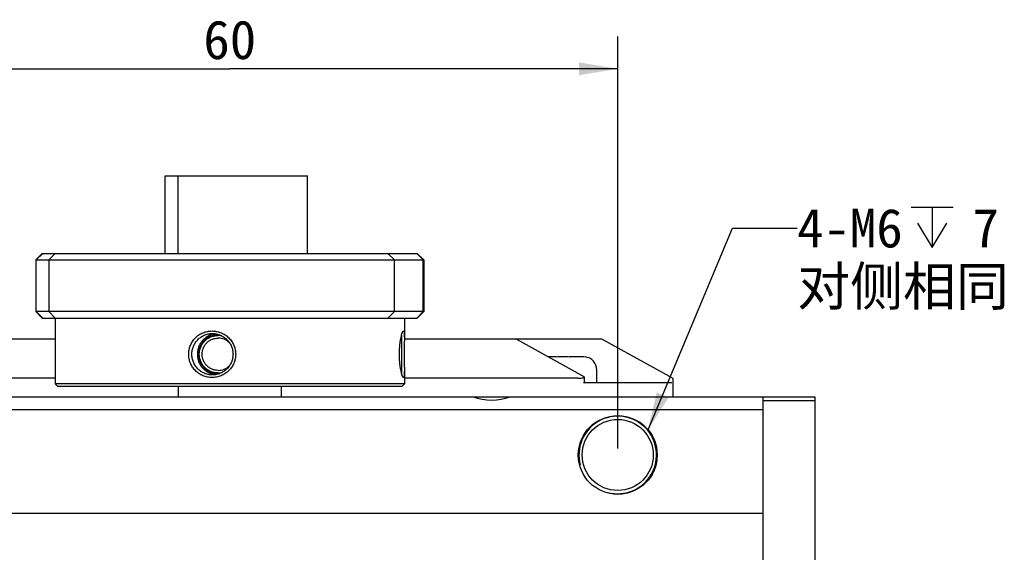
# Model space of a CAD drawing. Header units: millimetres. Extents: x 742 to 1452, y 144 to 826.
# Tile 33 of 40: x 1091 to 1167, y 784 to 825. Entities that reach past the tile are written whole.
import ezdxf
from ezdxf.enums import TextEntityAlignment as Align

# ---------------------------------------------------------------- set-up
doc = ezdxf.new("R2010")
doc.units = ezdxf.units.MM
doc.header["$LTSCALE"] = 32.67
doc.layers.get('0').update_dxf_attribs({"linetype": 'CONTINUOUS'})
for name, color, linetype in [('00_COMPONENTS', 7, 'CONTINUOUS'), ('50_ALL_DETAILS', 7, 'CONTINUOUS'), ('51__DRAFT_DIMS', 7, 'CONTINUOUS')]:
    doc.layers.add(name, color=color, linetype=linetype)
doc.styles.get("Standard").update_dxf_attribs({"font": 'simfang.ttf'})
doc.dimstyles.new('DIMSTYLE_2', dxfattribs={"dimtxt": 3, "dimasz": 3, "dimexe": 2.5, "dimexo": 0.5, "dimgap": 0.75, "dimtad": 1, "dimdsep": 46, "dimtxsty": 'STANDARD', "dimblk": '_FILLED', "dimblk1": '_FILLED', "dimblk2": '_FILLED', "dimcen": 0.09, "dimclrt": 3, "dimazin": 2, "dimtp": 0.3, "dimtm": 0.3, "dimtfac": 1, "dimtofl": 0, "dimtmove": 0, "dimatfit": 3, "dimldrblk": '_FILLED', "dimfxl": 1, "dimtolj": 1, "dimarcsym": 0})
doc.dimstyles.get("Standard").update_dxf_attribs({"dimtxt": 3, "dimasz": 3, "dimexe": 2.5, "dimexo": 0.5, "dimtad": 1, "dimdsep": 46, "dimtxsty": 'STANDARD', "dimblk": '_FILLED', "dimblk1": '_FILLED', "dimblk2": '_FILLED', "dimcen": 0.09, "dimclrt": 3, "dimazin": 2, "dimtol": 1, "dimtp": 0.01, "dimtm": 0.01, "dimtfac": 1, "dimtofl": 0, "dimtmove": 0, "dimatfit": 3, "dimldrblk": '_FILLED', "dimfxl": 1, "dimtolj": 1, "dimarcsym": 0})

# ---------------------------------------------------------------- blocks, each defined once
blk = doc.blocks.new('_FILLED')
at = {"color": 0, "linetype": 'ByBlock'}
blk.add_solid([(0, 0), (-1, 0.167), (-1, -0.167)], dxfattribs=at)
blk = doc.blocks.new('*D9')
at = {"layer": '51__DRAFT_DIMS', "color": 4}
for p, q in [((1077.034, 792.088), (1077.034, 823.987)), ((1137.034, 792.088), (1137.034, 823.987)), ((1077.034, 821.487), (1107.034, 821.487)), ((1137.034, 821.487), (1107.034, 821.487))]:
    blk.add_line(p, q, dxfattribs=at)
at = {"layer": '51__DRAFT_DIMS', "color": 4, "xscale": 3, "yscale": 3, "zscale": 3, "rotation": 180}
blk.add_blockref('_FILLED', (1077.034, 821.487), dxfattribs=at)
at = {"layer": '51__DRAFT_DIMS', "color": 4, "xscale": 3, "yscale": 3, "zscale": 3}
blk.add_blockref('_FILLED', (1137.034, 821.487), dxfattribs=at)
at = {"layer": '51__DRAFT_DIMS', "color": 3}
blk.add_text('60', height=3, dxfattribs=at).set_placement((1107.034, 822.237), align=Align.CENTER)

msp = doc.modelspace()

# ---------------------------------------------------------------- linework, layer by layer
at = {"layer": '00_COMPONENTS', "color": 7}
for p, q in [((1102.034, 807.188), (1102.034, 813.188)), ((1102.034, 813.188), (1113.051, 813.188)), ((1103.051, 807.188), (1103.051, 813.188)), ((1113.051, 807.188), (1113.051, 813.188)), ((1092.534, 807.188), (1092.034, 806.688)), ((1092.571, 807.188), (1092.071, 806.688)), ((1092.534, 807.188), (1121.534, 807.188)), ((1093.537, 807.188), (1093.037, 806.688)), ((1119.268, 807.188), (1119.768, 806.688)), ((1121.497, 807.188), (1121.997, 806.688)), ((1121.534, 807.188), (1122.034, 806.688)), ((1092.034, 806.688), (1092.034, 802.688)), ((1092.034, 806.688), (1122.034, 806.688)), ((1092.071, 802.688), (1092.071, 806.688)), ((1093.037, 806.688), (1093.037, 802.688)), ((1119.768, 802.688), (1119.768, 806.688)), ((1121.997, 802.688), (1121.997, 806.688)), ((1122.034, 806.688), (1122.034, 802.688)), ((1092.534, 802.188), (1092.034, 802.688)), ((1122.034, 802.688), (1092.034, 802.688)), ((1092.571, 802.188), (1092.071, 802.688)), ((1093.537, 802.188), (1093.037, 802.688)), ((1119.268, 802.188), (1119.768, 802.688)), ((1121.497, 802.188), (1121.997, 802.688)), ((1121.534, 802.188), (1122.034, 802.688)), ((1092.534, 802.188), (1121.534, 802.188)), ((1093.534, 802.188), (1093.534, 797.088)), ((1120.534, 802.188), (1120.534, 800.575)), ((1079.784, 800.588), (1093.534, 800.588)), ((1120.534, 800.588), (1135.784, 800.588)), ((1129.248, 800.53), (1134.418, 797.658)), ((1135.784, 800.588), (1141.284, 797.533)), ((1132.284, 799.188), (1131.663, 799.188)), ((1132.284, 799.172), (1132.284, 799.188)), ((1133.284, 799.188), (1133.284, 799.172)), ((1134.33, 799.188), (1133.284, 799.188)), ((1134.527, 799.181), (1134.517, 799.172)), ((1120.534, 798.202), (1120.534, 797.088)), ((1135.409, 797.188), (1135.409, 798.188)), ((1093.534, 797.533), (1082.101, 797.533)), ((1133.962, 797.533), (1120.534, 797.533)), ((1134.447, 797.618), (1134.447, 797.188)), ((1141.284, 797.533), (1141.284, 796.088)), ((1093.734, 796.888), (1093.534, 797.088)), ((1120.534, 797.088), (1093.534, 797.088)), ((1120.334, 796.888), (1093.734, 796.888)), ((1103.034, 796.888), (1103.034, 796.088)), ((1111.034, 796.088), (1111.034, 796.888)), ((1120.334, 796.888), (1120.534, 797.088)), ((1134.375, 797.188), (1141.226, 797.188)), ((1057.784, 796.088), (1152.284, 796.088)), ((1148.284, 741.088), (1148.284, 796.088)), ((1152.284, 795.788), (1148.284, 795.788)), ((1152.284, 796.088), (1152.284, 741.088)), ((1148.284, 795.088), (1057.784, 795.088)), ((1065.784, 787.088), (1148.284, 787.088))]:
    msp.add_line(p, q, dxfattribs=at)
for radius in [3.05, 2.75]:
    msp.add_circle((1137.034, 791.588), radius, dxfattribs=at)
for centre, radius, start, end in [((1106.118, 799.403), 1.435, 77.80214, 89.99907), ((1106.138, 799.398), 1.24, 45.14427, 89.97324), ((1134.33, 798.1), 1.089, 80.09527, 90.01655), ((1134.409, 798.188), 1, 0, 83.22261), ((1106.118, 799.374), 1.435, 270.00093, 282.19896), ((1106.138, 799.379), 1.24, 270.02677, 314.85986), ((1127.284, 800.088), 4.25, 250.25007, 289.74993)]:
    msp.add_arc(centre, radius, start, end, dxfattribs=at)
at = {"layer": '00_COMPONENTS', "color": 4}
msp.add_arc((1137.034, 791.588), 3, 255, 195, dxfattribs=at)
at = {"layer": '00_COMPONENTS', "color": 7}
for centre, major_axis, start_param, end_param in [((1132.569, 802.375), (4.696, 0), -2.387492, -2.356194), ((1133.962, 798.366), (1.5, 0), -1.570796, -1.292291), ((1134.347, 797.618), (0.1, 0), -1.292291, 0.785398)]:
    msp.add_ellipse(centre, major_axis=major_axis, ratio=0.555556, start_param=start_param, end_param=end_param, dxfattribs=at)
for points, knots in [([(1105.66, 797.588), (1105.541, 797.588), (1105.361, 797.606), (1105.13, 797.664), (1104.906, 797.744), (1104.642, 797.885), (1104.413, 798.075), (1104.255, 798.252), (1104.116, 798.442), (1103.978, 798.702), (1103.878, 799.04), (1103.844, 799.389), (1103.878, 799.738), (1103.979, 800.076), (1104.116, 800.336), (1104.255, 800.526), (1104.413, 800.702), (1104.643, 800.892), (1104.907, 801.033), (1105.131, 801.113), (1105.362, 801.171), (1105.541, 801.188), (1105.66, 801.188)], [0, 0, 0, 0, 0.063202, 0.094799, 0.126364, 0.189308, 0.252056, 0.283367, 0.314596, 0.376709, 0.438496, 0.500084, 0.561672, 0.62346, 0.685574, 0.716803, 0.748115, 0.810863, 0.873807, 0.90537, 0.936996, 1, 1, 1, 1]), ([(1105.66, 801.188), (1105.78, 801.188), (1105.96, 801.171), (1106.192, 801.113), (1106.419, 801.033), (1106.685, 800.891), (1106.919, 800.702), (1107.081, 800.525), (1107.223, 800.336), (1107.364, 800.075), (1107.467, 799.738), (1107.502, 799.388), (1107.467, 799.038), (1107.363, 798.701), (1107.222, 798.44), (1107.08, 798.251), (1106.919, 798.075), (1106.685, 797.885), (1106.418, 797.744), (1106.191, 797.664), (1105.959, 797.606), (1105.779, 797.588), (1105.66, 797.588)], [0, 0, 0, 0, 0.062997, 0.094607, 0.126247, 0.189459, 0.252496, 0.283913, 0.315205, 0.377287, 0.438844, 0.500083, 0.561323, 0.622882, 0.684966, 0.716257, 0.747675, 0.810713, 0.873924, 0.905562, 0.937201, 1, 1, 1, 1]), ([(1120.44, 797.602), (1120.432, 797.61), (1120.416, 797.632), (1120.395, 797.674), (1120.372, 797.73), (1120.348, 797.8), (1120.324, 797.883), (1120.29, 798.018), (1120.25, 798.212), (1120.21, 798.473), (1120.179, 798.762), (1120.159, 799.071), (1120.152, 799.388), (1120.159, 799.706), (1120.179, 800.015), (1120.21, 800.304), (1120.25, 800.565), (1120.29, 800.759), (1120.324, 800.894), (1120.348, 800.977), (1120.372, 801.046), (1120.395, 801.103), (1120.416, 801.145), (1120.432, 801.167), (1120.44, 801.175)], [0, 0, 0, 0, 0.009302, 0.022227, 0.038854, 0.059117, 0.082877, 0.109945, 0.173025, 0.246118, 0.326688, 0.412148, 0.500005, 0.587863, 0.673322, 0.753891, 0.826983, 0.890062, 0.917128, 0.940889, 0.961149, 0.977773, 0.990709, 1, 1, 1, 1]), ([(1120.44, 801.175), (1120.442, 801.177), (1120.448, 801.184), (1120.457, 801.188), (1120.464, 801.188)], [0, 0, 0, 0, 0.308001, 1, 1, 1, 1]), ([(1120.464, 801.188), (1120.467, 801.188), (1120.474, 801.186), (1120.483, 801.178), (1120.491, 801.165), (1120.498, 801.147), (1120.505, 801.124), (1120.51, 801.096), (1120.515, 801.064), (1120.522, 801.011), (1120.527, 800.934), (1120.531, 800.829), (1120.533, 800.707), (1120.534, 800.621), (1120.534, 800.575)], [0, 0, 0, 0, 0.015602, 0.03404, 0.057867, 0.088245, 0.125674, 0.170382, 0.222447, 0.281826, 0.42208, 0.589863, 0.783284, 1, 1, 1, 1]), ([(1105.68, 797.788), (1105.576, 797.788), (1105.419, 797.804), (1105.216, 797.856), (1105.02, 797.927), (1104.789, 798.053), (1104.549, 798.255), (1104.353, 798.501), (1104.209, 798.779), (1104.121, 799.078), (1104.091, 799.389), (1104.121, 799.699), (1104.209, 799.999), (1104.353, 800.277), (1104.549, 800.522), (1104.79, 800.725), (1105.021, 800.85), (1105.217, 800.922), (1105.419, 800.973), (1105.576, 800.988), (1105.68, 800.988)], [0, 0, 0, 0, 0.062761, 0.094155, 0.125537, 0.188216, 0.250869, 0.313429, 0.375818, 0.438014, 0.500085, 0.562155, 0.624352, 0.686741, 0.749302, 0.811955, 0.874632, 0.906014, 0.937435, 1, 1, 1, 1]), ([(1105.9, 800.973), (1105.806, 800.96), (1105.62, 800.917), (1105.357, 800.803), (1105.118, 800.644), (1104.911, 800.445), (1104.743, 800.212), (1104.619, 799.953), (1104.543, 799.675), (1104.518, 799.388), (1104.543, 799.102), (1104.619, 798.824), (1104.743, 798.565), (1104.911, 798.332), (1105.118, 798.133), (1105.357, 797.974), (1105.62, 797.86), (1105.806, 797.817), (1105.9, 797.804)], [0, 0, 0, 0, 0.062338, 0.12471, 0.187132, 0.24961, 0.312145, 0.374731, 0.437356, 0.5, 0.562645, 0.625269, 0.687855, 0.75039, 0.812868, 0.87529, 0.937662, 1, 1, 1, 1]), ([(1106.118, 797.938), (1106.024, 797.938), (1105.835, 797.957), (1105.562, 798.04), (1105.311, 798.175), (1105.091, 798.357), (1104.911, 798.578), (1104.777, 798.83), (1104.694, 799.104), (1104.666, 799.388), (1104.694, 799.673), (1104.777, 799.947), (1104.911, 800.199), (1105.091, 800.42), (1105.311, 800.602), (1105.562, 800.737), (1105.835, 800.82), (1106.024, 800.838), (1106.118, 800.838)], [0, 0, 0, 0, 0.062341, 0.124705, 0.187115, 0.249583, 0.312115, 0.374705, 0.437341, 0.5, 0.562659, 0.625295, 0.687885, 0.750417, 0.812885, 0.875295, 0.937659, 1, 1, 1, 1]), ([(1106.138, 798.138), (1106.057, 798.138), (1105.894, 798.155), (1105.659, 798.226), (1105.443, 798.342), (1105.253, 798.499), (1105.098, 798.69), (1104.982, 798.907), (1104.911, 799.143), (1104.887, 799.388), (1104.911, 799.634), (1104.982, 799.87), (1105.098, 800.087), (1105.253, 800.278), (1105.443, 800.434), (1105.659, 800.551), (1105.894, 800.622), (1106.057, 800.638), (1106.138, 800.638)], [0, 0, 0, 0, 0.062341, 0.124705, 0.187115, 0.249583, 0.312115, 0.374705, 0.437341, 0.5, 0.562659, 0.625295, 0.687885, 0.750417, 0.812885, 0.875295, 0.937659, 1, 1, 1, 1]), ([(1105.68, 800.988), (1105.785, 800.988), (1105.996, 800.968), (1106.299, 800.875), (1106.579, 800.724), (1106.825, 800.522), (1107.025, 800.277), (1107.174, 799.999), (1107.264, 799.699), (1107.295, 799.388), (1107.264, 799.077), (1107.173, 798.777), (1107.025, 798.499), (1106.824, 798.254), (1106.578, 798.052), (1106.345, 797.927), (1106.146, 797.855), (1105.942, 797.804), (1105.785, 797.788), (1105.68, 797.788)], [0, 0, 0, 0, 0.062542, 0.12535, 0.188334, 0.251314, 0.314064, 0.376418, 0.438362, 0.500046, 0.561731, 0.623675, 0.686031, 0.748782, 0.811762, 0.874744, 0.906214, 0.937654, 1, 1, 1, 1]), ([(1120.311, 800.843), (1120.315, 800.806), (1120.318, 800.723), (1120.32, 800.586), (1120.318, 800.425), (1120.314, 800.171), (1120.308, 799.824), (1120.305, 799.388), (1120.308, 798.953), (1120.314, 798.606), (1120.318, 798.352), (1120.32, 798.191), (1120.318, 798.053), (1120.315, 797.97), (1120.311, 797.934)], [0, 0, 0, 0, 0.038056, 0.085582, 0.141547, 0.204676, 0.346697, 0.499996, 0.653297, 0.795318, 0.858448, 0.914414, 0.961941, 1, 1, 1, 1]), ([(1120.534, 800.575), (1120.534, 800.487), (1120.532, 800.302), (1120.528, 799.907), (1120.525, 799.388), (1120.528, 798.87), (1120.532, 798.475), (1120.534, 798.289), (1120.534, 798.202)], [0, 0, 0, 0, 0.110986, 0.234049, 0.5, 0.765951, 0.889014, 1, 1, 1, 1]), ([(1133.284, 799.172), (1133.117, 799.179), (1132.784, 799.184), (1132.45, 799.179), (1132.284, 799.172)], [0, 0, 0, 0, 0.5, 1, 1, 1, 1]), ([(1120.534, 798.202), (1120.534, 798.156), (1120.533, 798.07), (1120.531, 797.948), (1120.527, 797.843), (1120.522, 797.766), (1120.515, 797.713), (1120.51, 797.681), (1120.505, 797.653), (1120.498, 797.63), (1120.491, 797.612), (1120.483, 797.599), (1120.474, 797.591), (1120.467, 797.588), (1120.464, 797.588)], [0, 0, 0, 0, 0.216844, 0.410364, 0.578208, 0.718496, 0.777855, 0.8299, 0.874622, 0.912055, 0.942382, 0.966122, 0.984467, 1, 1, 1, 1]), ([(1120.464, 797.588), (1120.462, 797.588), (1120.452, 797.59), (1120.445, 797.596), (1120.44, 797.602)], [0, 0, 0, 0, 0.206775, 1, 1, 1, 1])]:
    msp.add_open_spline(points, degree=3, knots=knots, dxfattribs=at)
at = {"layer": '00_COMPONENTS', "color": 4}
for points, knots in [([(1106.118, 800.888), (1106.094, 800.886), (1106.058, 800.883), (1106.009, 800.878), (1105.973, 800.874), (1105.937, 800.871), (1105.907, 800.868), (1105.882, 800.865), (1105.867, 800.864), (1105.855, 800.863), (1105.846, 800.862), (1105.839, 800.861), (1105.833, 800.86), (1105.83, 800.86), (1105.828, 800.86), (1105.826, 800.859), (1105.823, 800.858), (1105.818, 800.857), (1105.811, 800.855), (1105.802, 800.852), (1105.79, 800.848), (1105.776, 800.844), (1105.753, 800.837), (1105.724, 800.828), (1105.689, 800.818), (1105.654, 800.807), (1105.625, 800.798), (1105.602, 800.791), (1105.587, 800.787), (1105.575, 800.783), (1105.567, 800.781), (1105.559, 800.778), (1105.554, 800.777), (1105.552, 800.776), (1105.549, 800.775), (1105.547, 800.774), (1105.545, 800.773), (1105.54, 800.77), (1105.533, 800.767), (1105.525, 800.762), (1105.515, 800.757), (1105.501, 800.75), (1105.48, 800.738), (1105.453, 800.724), (1105.421, 800.707), (1105.389, 800.689), (1105.362, 800.675), (1105.34, 800.664), (1105.327, 800.656), (1105.316, 800.651), (1105.308, 800.646), (1105.302, 800.643), (1105.297, 800.64), (1105.294, 800.639), (1105.292, 800.638), (1105.29, 800.636), (1105.288, 800.634), (1105.284, 800.631), (1105.278, 800.626), (1105.271, 800.62), (1105.261, 800.612), (1105.249, 800.602), (1105.23, 800.587), (1105.206, 800.567), (1105.177, 800.543), (1105.149, 800.52), (1105.125, 800.5), (1105.106, 800.485), (1105.094, 800.475), (1105.084, 800.467), (1105.077, 800.461), (1105.071, 800.456), (1105.067, 800.453), (1105.065, 800.451), (1105.063, 800.449), (1105.061, 800.447), (1105.059, 800.445), (1105.056, 800.441), (1105.051, 800.435), (1105.045, 800.428), (1105.038, 800.418), (1105.028, 800.407), (1105.013, 800.388), (1104.993, 800.364), (1104.97, 800.336), (1104.947, 800.308), (1104.928, 800.284), (1104.913, 800.265), (1104.903, 800.254), (1104.895, 800.244), (1104.89, 800.237), (1104.885, 800.231), (1104.881, 800.227), (1104.879, 800.225), (1104.878, 800.223), (1104.877, 800.221), (1104.875, 800.218), (1104.873, 800.213), (1104.869, 800.207), (1104.865, 800.199), (1104.859, 800.188), (1104.852, 800.175), (1104.841, 800.153), (1104.826, 800.126), (1104.809, 800.094), (1104.792, 800.062), (1104.778, 800.035), (1104.766, 800.013), (1104.759, 800), (1104.753, 799.989), (1104.749, 799.981), (1104.745, 799.974), (1104.743, 799.97), (1104.741, 799.967), (1104.74, 799.965), (1104.74, 799.963), (1104.739, 799.96), (1104.737, 799.955), (1104.735, 799.947), (1104.732, 799.939), (1104.729, 799.927), (1104.724, 799.912), (1104.717, 799.889), (1104.708, 799.86), (1104.698, 799.825), (1104.687, 799.79), (1104.678, 799.761), (1104.671, 799.737), (1104.667, 799.723), (1104.663, 799.711), (1104.661, 799.702), (1104.658, 799.695), (1104.657, 799.69), (1104.656, 799.687), (1104.655, 799.685), (1104.655, 799.683), (1104.655, 799.68), (1104.654, 799.674), (1104.653, 799.666), (1104.652, 799.657), (1104.651, 799.645), (1104.65, 799.629), (1104.647, 799.605), (1104.644, 799.574), (1104.64, 799.537), (1104.637, 799.5), (1104.634, 799.469), (1104.631, 799.444), (1104.63, 799.429), (1104.629, 799.416), (1104.628, 799.407), (1104.627, 799.399), (1104.626, 799.394), (1104.626, 799.391), (1104.626, 799.388), (1104.626, 799.386), (1104.626, 799.383), (1104.627, 799.378), (1104.628, 799.37), (1104.628, 799.361), (1104.63, 799.349), (1104.631, 799.334), (1104.633, 799.31), (1104.636, 799.279), (1104.64, 799.243), (1104.644, 799.206), (1104.646, 799.176), (1104.649, 799.152), (1104.65, 799.137), (1104.652, 799.124), (1104.652, 799.115), (1104.653, 799.108), (1104.654, 799.102), (1104.654, 799.099), (1104.654, 799.097), (1104.655, 799.095), (1104.656, 799.092), (1104.657, 799.087), (1104.659, 799.08), (1104.662, 799.071), (1104.666, 799.059), (1104.67, 799.045), (1104.677, 799.021), (1104.686, 798.992), (1104.696, 798.957), (1104.707, 798.922), (1104.716, 798.893), (1104.723, 798.869), (1104.727, 798.855), (1104.73, 798.843), (1104.733, 798.834), (1104.735, 798.827), (1104.737, 798.822), (1104.738, 798.819), (1104.738, 798.817), (1104.739, 798.815), (1104.741, 798.812), (1104.743, 798.807), (1104.747, 798.801), (1104.751, 798.793), (1104.757, 798.782), (1104.764, 798.768), (1104.775, 798.747), (1104.79, 798.72), (1104.807, 798.688), (1104.824, 798.655), (1104.838, 798.628), (1104.849, 798.607), (1104.857, 798.593), (1104.862, 798.583), (1104.867, 798.575), (1104.87, 798.568), (1104.873, 798.563), (1104.874, 798.56), (1104.875, 798.558), (1104.877, 798.557), (1104.878, 798.554), (1104.882, 798.55), (1104.887, 798.544), (1104.893, 798.537), (1104.9, 798.527), (1104.91, 798.515), (1104.926, 798.496), (1104.945, 798.472), (1104.969, 798.443), (1104.992, 798.414), (1105.012, 798.39), (1105.028, 798.371), (1105.037, 798.359), (1105.045, 798.349), (1105.051, 798.342), (1105.056, 798.336), (1105.059, 798.332), (1105.061, 798.33), (1105.063, 798.328), (1105.065, 798.326), (1105.067, 798.324), (1105.071, 798.321), (1105.077, 798.316), (1105.084, 798.31), (1105.093, 798.303), (1105.105, 798.293), (1105.124, 798.277), (1105.147, 798.258), (1105.175, 798.235), (1105.203, 798.212), (1105.227, 798.192), (1105.246, 798.177), (1105.257, 798.167), (1105.267, 798.159), (1105.274, 798.154), (1105.28, 798.149), (1105.284, 798.145), (1105.286, 798.143), (1105.288, 798.142), (1105.29, 798.141), (1105.293, 798.139), (1105.297, 798.137), (1105.304, 798.133), (1105.312, 798.129), (1105.323, 798.123), (1105.336, 798.116), (1105.357, 798.105), (1105.384, 798.09), (1105.416, 798.073), (1105.448, 798.056), (1105.475, 798.041), (1105.496, 798.03), (1105.51, 798.022), (1105.52, 798.017), (1105.528, 798.012), (1105.535, 798.009), (1105.54, 798.006), (1105.543, 798.005), (1105.544, 798.004), (1105.547, 798.003), (1105.55, 798.002), (1105.555, 798.001), (1105.562, 797.998), (1105.571, 797.996), (1105.582, 797.992), (1105.597, 797.988), (1105.62, 797.98), (1105.649, 797.972), (1105.684, 797.961), (1105.719, 797.95), (1105.748, 797.941), (1105.771, 797.934), (1105.785, 797.93), (1105.797, 797.926), (1105.806, 797.923), (1105.813, 797.921), (1105.818, 797.92), (1105.821, 797.919), (1105.823, 797.918), (1105.825, 797.918), (1105.828, 797.917), (1105.834, 797.917), (1105.841, 797.916), (1105.851, 797.915), (1105.863, 797.914), (1105.878, 797.913), (1105.903, 797.91), (1105.934, 797.907), (1105.97, 797.903), (1106.007, 797.9), (1106.057, 797.895), (1106.093, 797.891), (1106.118, 797.888)], [0, 0, 0, 0, 0.015625, 0.023438, 0.03125, 0.039062, 0.046875, 0.050781, 0.054688, 0.056641, 0.058594, 0.060547, 0.061523, 0.062012, 0.0625, 0.062988, 0.063477, 0.064453, 0.066406, 0.068359, 0.070312, 0.074219, 0.078125, 0.085938, 0.09375, 0.101562, 0.109375, 0.113281, 0.117188, 0.119141, 0.121094, 0.123047, 0.124023, 0.124512, 0.125, 0.125488, 0.125977, 0.126953, 0.128906, 0.130859, 0.132812, 0.136719, 0.140625, 0.148438, 0.15625, 0.164062, 0.171875, 0.175781, 0.179688, 0.181641, 0.183594, 0.185547, 0.186523, 0.187012, 0.1875, 0.187988, 0.188477, 0.189453, 0.191406, 0.193359, 0.195312, 0.199219, 0.203125, 0.210938, 0.21875, 0.226562, 0.234375, 0.238281, 0.242188, 0.244141, 0.246094, 0.248047, 0.249023, 0.249512, 0.25, 0.250488, 0.250977, 0.251953, 0.253906, 0.255859, 0.257812, 0.261719, 0.265625, 0.273438, 0.28125, 0.289062, 0.296875, 0.300781, 0.304688, 0.306641, 0.308594, 0.310547, 0.311523, 0.312012, 0.3125, 0.312988, 0.313477, 0.314453, 0.316406, 0.318359, 0.320312, 0.324219, 0.328125, 0.335938, 0.34375, 0.351562, 0.359375, 0.363281, 0.367188, 0.369141, 0.371094, 0.373047, 0.374023, 0.374512, 0.375, 0.375488, 0.375977, 0.376953, 0.378906, 0.380859, 0.382812, 0.386719, 0.390625, 0.398438, 0.40625, 0.414062, 0.421875, 0.425781, 0.429688, 0.431641, 0.433594, 0.435547, 0.436523, 0.437012, 0.4375, 0.437988, 0.438477, 0.439453, 0.441406, 0.443359, 0.445312, 0.449219, 0.453125, 0.460938, 0.46875, 0.476562, 0.484375, 0.488281, 0.492188, 0.494141, 0.496094, 0.498047, 0.499023, 0.499512, 0.5, 0.500488, 0.500977, 0.501953, 0.503906, 0.505859, 0.507812, 0.511719, 0.515625, 0.523438, 0.53125, 0.539062, 0.546875, 0.550781, 0.554688, 0.556641, 0.558594, 0.560547, 0.561523, 0.562012, 0.5625, 0.562988, 0.563477, 0.564453, 0.566406, 0.568359, 0.570312, 0.574219, 0.578125, 0.585938, 0.59375, 0.601562, 0.609375, 0.613281, 0.617188, 0.619141, 0.621094, 0.623047, 0.624023, 0.624512, 0.625, 0.625488, 0.625977, 0.626953, 0.628906, 0.630859, 0.632812, 0.636719, 0.640625, 0.648438, 0.65625, 0.664062, 0.671875, 0.675781, 0.679688, 0.681641, 0.683594, 0.685547, 0.686523, 0.687012, 0.6875, 0.687988, 0.688477, 0.689453, 0.691406, 0.693359, 0.695312, 0.699219, 0.703125, 0.710938, 0.71875, 0.726562, 0.734375, 0.738281, 0.742188, 0.744141, 0.746094, 0.748047, 0.749023, 0.749512, 0.75, 0.750488, 0.750977, 0.751953, 0.753906, 0.755859, 0.757812, 0.761719, 0.765625, 0.773438, 0.78125, 0.789062, 0.796875, 0.800781, 0.804688, 0.806641, 0.808594, 0.810547, 0.811523, 0.812012, 0.8125, 0.812988, 0.813477, 0.814453, 0.816406, 0.818359, 0.820312, 0.824219, 0.828125, 0.835938, 0.84375, 0.851562, 0.859375, 0.863281, 0.867188, 0.869141, 0.871094, 0.873047, 0.874023, 0.874512, 0.875, 0.875488, 0.875977, 0.876953, 0.878906, 0.880859, 0.882812, 0.886719, 0.890625, 0.898438, 0.90625, 0.914062, 0.921875, 0.925781, 0.929688, 0.931641, 0.933594, 0.935547, 0.936523, 0.937012, 0.9375, 0.937988, 0.938477, 0.939453, 0.941406, 0.943359, 0.945312, 0.949219, 0.953125, 0.960938, 0.96875, 0.976562, 0.984375, 1, 1, 1, 1]), ([(1106.252, 800.882), (1106.246, 800.883), (1106.236, 800.884), (1106.223, 800.885), (1106.213, 800.885), (1106.205, 800.886), (1106.198, 800.886), (1106.194, 800.886), (1106.191, 800.887), (1106.189, 800.887), (1106.187, 800.887), (1106.184, 800.887), (1106.179, 800.887), (1106.175, 800.887), (1106.17, 800.888), (1106.166, 800.888), (1106.162, 800.888), (1106.16, 800.888), (1106.157, 800.888), (1106.153, 800.888), (1106.149, 800.888), (1106.145, 800.888), (1106.141, 800.888), (1106.135, 800.888), (1106.127, 800.888), (1106.121, 800.888), (1106.118, 800.888)], [0, 0, 0, 0, 0.125, 0.25, 0.3125, 0.375, 0.4375, 0.46875, 0.484375, 0.5, 0.515625, 0.53125, 0.5625, 0.59375, 0.625, 0.65625, 0.671875, 0.6875, 0.71875, 0.75, 0.78125, 0.8125, 0.84375, 0.875, 0.9375, 1, 1, 1, 1]), ([(1106.118, 797.888), (1106.123, 797.888), (1106.134, 797.889), (1106.147, 797.889), (1106.157, 797.889), (1106.165, 797.889), (1106.171, 797.889), (1106.176, 797.89), (1106.179, 797.89), (1106.18, 797.89), (1106.183, 797.89), (1106.186, 797.89), (1106.19, 797.89), (1106.195, 797.891), (1106.2, 797.891), (1106.204, 797.891), (1106.207, 797.891), (1106.21, 797.891), (1106.213, 797.892), (1106.217, 797.892), (1106.221, 797.892), (1106.225, 797.892), (1106.229, 797.893), (1106.235, 797.893), (1106.242, 797.894), (1106.249, 797.894), (1106.252, 797.894)], [0, 0, 0, 0, 0.125, 0.25, 0.3125, 0.375, 0.4375, 0.46875, 0.484375, 0.5, 0.515625, 0.53125, 0.5625, 0.59375, 0.625, 0.65625, 0.671875, 0.6875, 0.71875, 0.75, 0.78125, 0.8125, 0.84375, 0.875, 0.9375, 1, 1, 1, 1])]:
    msp.add_open_spline(points, degree=3, knots=knots, dxfattribs=at)
at = {"layer": '50_ALL_DETAILS', "color": 3}
for p, q in [((1159.722, 810.779), (1162.972, 810.779)), ((1161.347, 810.779), (1161.347, 807.654))]:
    msp.add_line(p, q, dxfattribs=at)
msp.add_lwpolyline([(1160.222, 809.529), (1161.347, 807.654), (1162.472, 809.529)], dxfattribs=at)

# ---------------------------------------------------------------- texts
for s, p in [('4-M6', (1150.91, 807.654)), ('7', (1164.472, 807.654)), ('对侧相同', (1150.91, 803.154))]:
    msp.add_text(s, height=3, dxfattribs=at).set_placement(p)

# ---------------------------------------------------------------- dimensions: what is measured, and where the dimension line sits
at = {"layer": '51__DRAFT_DIMS', "color": 4}
dim = msp.add_linear_dim(base=(1137.034, 821.487), p1=(1077.034, 791.588), p2=(1137.034, 791.588), dimstyle='DIMSTYLE_2', dxfattribs=at)
dim.commit()
dim.dimension.update_dxf_attribs({"geometry": '*D9', "text_midpoint": (1107.001, 821.487), "dimtype": 160})

# ---------------------------------------------------------------- leaders
at = {"layer": '50_ALL_DETAILS', "color": 4}
msp.add_leader([(1139.356, 793.487), (1145.91, 809.154), (1150.91, 809.154)], dimstyle='STANDARD', override={"dimtad": 0}, dxfattribs=at)

doc.saveas('drawing.dxf')
